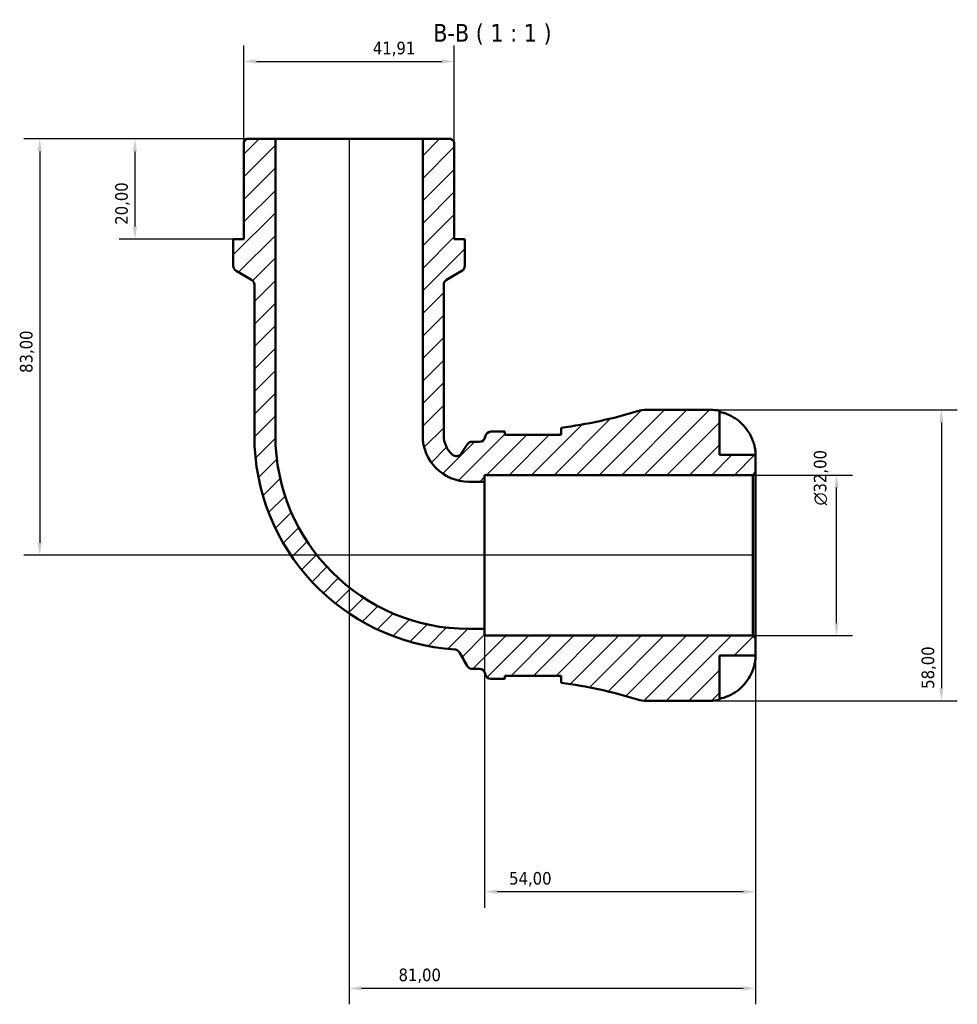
# Model space of a CAD drawing. Header units: millimetres. Extents: x 0 to 902, y 0 to 823.
# Tile 4 of 5: x 294 to 481, y 627 to 823. Entities that reach past the tile are written whole.
import ezdxf

# ---------------------------------------------------------------- set-up
doc = ezdxf.new("R2010")
doc.units = ezdxf.units.MM
for name, color, linetype, lineweight in [('Dimension (ISO)', 7, 'Continuous', 25), ('Hatch (ISO)', 7, 'Continuous', 18), ('Symbol (ISO)', 7, 'Continuous', 25), ('Visible (ISO)', 7, 'Continuous', 50)]:
    doc.layers.add(name, color=color, linetype=linetype, lineweight=lineweight)
doc.styles.add('Label Text (ISO)', font='tahoma.ttf')
doc.styles.add('Note Text (ISO)', font='tahoma.ttf')
doc.dimstyles.new('Default (ISO)', dxfattribs={"dimtxt": 2.5, "dimasz": 2.5, "dimexe": 3.175, "dimexo": 0, "dimgap": 0.762, "dimtad": 1, "dimrnd": 1e-08, "dimzin": 0, "dimtxsty": 'Note Text (ISO)', "dimcen": 0.09, "dimdle": 10, "dimclrd": 256, "dimclre": 256, "dimclrt": 256, "dimazin": 0, "dimtfac": 1.402080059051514, "dimtmove": 0, "dimatfit": 3, "dimfxl": 1, "dimtolj": 1, "dimtzin": 0, "dimlwd": -1, "dimlwe": -1, "dimarcsym": 0})

# ---------------------------------------------------------------- blocks, each defined once
blk = doc.blocks.new('*D7')
at = {"layer": 'Defpoints', "color": 0, "transparency": 16777216}
for p in [(344.9045590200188, 799.6954995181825), (316.9228370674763, 779.6954995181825), (336.5225590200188, 779.6954995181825)]:
    blk.add_point(p, dxfattribs=at)
at = {"layer": 'Dimension (ISO)', "transparency": 16777216}
for p, q in [((344.9045590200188, 799.6954995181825), (313.7478370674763, 799.6954995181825)), ((316.9228370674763, 797.1954995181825), (316.9228370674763, 782.1954995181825)), ((336.5225590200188, 779.6954995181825), (313.7478370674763, 779.6954995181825))]:
    blk.add_line(p, q, dxfattribs=at)
for points in [[(316.5061704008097, 797.1954995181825), (317.339503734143, 797.1954995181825), (316.9228370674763, 799.6954995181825)], [(316.5061704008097, 782.1954995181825), (317.339503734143, 782.1954995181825), (316.9228370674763, 779.6954995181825)]]:
    blk.add_solid(points, dxfattribs=at)
at = {"layer": 'Dimension (ISO)', "color": 232, "true_color": 0xca0064, "transparency": 16777216, "insert": (312.987566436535, 782.5820005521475), "char_height": 2.5, "attachment_point": 1, "rotation": 90, "style": 'Note Text (ISO)'}
blk.add_mtext('\\A1;20,00', dxfattribs=at)
blk = doc.blocks.new('*D8')
at = {"layer": 'Defpoints', "color": 0, "transparency": 16777216}
for p in [(439.9930590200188, 732.6954995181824), (456.6845628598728, 732.6954995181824), (439.9930590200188, 700.6954995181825)]:
    blk.add_point(p, dxfattribs=at)
at = {"layer": 'Dimension (ISO)', "transparency": 16777216}
for p, q in [((439.9930590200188, 732.6954995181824), (459.8595628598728, 732.6954995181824)), ((456.6845628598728, 703.1954995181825), (456.6845628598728, 730.1954995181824)), ((439.9930590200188, 700.6954995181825), (459.8595628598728, 700.6954995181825))]:
    blk.add_line(p, q, dxfattribs=at)
for points in [[(456.2678961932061, 730.1954995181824), (457.1012295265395, 730.1954995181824), (456.6845628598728, 732.6954995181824)], [(456.2678961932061, 703.1954995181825), (457.1012295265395, 703.1954995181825), (456.6845628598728, 700.6954995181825)]]:
    blk.add_solid(points, dxfattribs=at)
at = {"layer": 'Dimension (ISO)', "color": 232, "true_color": 0xca0064, "transparency": 16777216, "insert": (452.1610649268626, 726.6402991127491), "char_height": 2.5, "attachment_point": 1, "rotation": 90, "style": 'Note Text (ISO)'}
blk.add_mtext('\\A1;\\fAIGDT|b0|i0;\\H2.5000;\\ln\\fTahoma|b0|i0;\\H2.5000;32,00', dxfattribs=at)
blk = doc.blocks.new('*D9')
at = {"layer": 'Defpoints', "color": 0, "transparency": 16777216}
for p in [(386.5730590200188, 702.0269995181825), (440.5730590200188, 700.1154995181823), (386.5730590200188, 649.6389473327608)]:
    blk.add_point(p, dxfattribs=at)
at = {"layer": 'Dimension (ISO)', "transparency": 16777216}
for p, q in [((386.5730590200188, 702.0269995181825), (386.5730590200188, 646.4639473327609)), ((440.5730590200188, 700.1154995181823), (440.5730590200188, 646.4639473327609)), ((438.0730590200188, 649.6389473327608), (389.0730590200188, 649.6389473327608))]:
    blk.add_line(p, q, dxfattribs=at)
for points in [[(389.0730590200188, 650.0556139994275), (389.0730590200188, 649.2222806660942), (386.5730590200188, 649.6389473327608)], [(438.0730590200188, 650.0556139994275), (438.0730590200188, 649.2222806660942), (440.5730590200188, 649.6389473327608)]]:
    blk.add_solid(points, dxfattribs=at)
at = {"layer": 'Dimension (ISO)', "color": 232, "true_color": 0xca0064, "transparency": 16777216, "insert": (391.4721523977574, 653.5725389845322), "char_height": 2.5, "attachment_point": 1, "style": 'Note Text (ISO)'}
blk.add_mtext('\\A1;54,00', dxfattribs=at)
blk = doc.blocks.new('*D10')
at = {"layer": 'Defpoints', "color": 0, "transparency": 16777216}
for p in [(431.5730590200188, 745.6954995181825), (431.5730590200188, 687.6954995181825), (477.5730590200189, 687.6954995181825)]:
    blk.add_point(p, dxfattribs=at)
at = {"layer": 'Dimension (ISO)', "transparency": 16777216}
for p, q in [((431.5730590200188, 745.6954995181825), (480.748059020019, 745.6954995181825)), ((477.5730590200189, 743.1954995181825), (477.5730590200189, 690.1954995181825)), ((431.5730590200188, 687.6954995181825), (480.748059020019, 687.6954995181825))]:
    blk.add_line(p, q, dxfattribs=at)
for points in [[(477.1563923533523, 743.1954995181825), (477.9897256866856, 743.1954995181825), (477.5730590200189, 745.6954995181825)], [(477.1563923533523, 690.1954995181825), (477.9897256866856, 690.1954995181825), (477.5730590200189, 687.6954995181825)]]:
    blk.add_solid(points, dxfattribs=at)
at = {"layer": 'Dimension (ISO)', "color": 232, "true_color": 0xca0064, "transparency": 16777216, "insert": (473.6327514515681, 690.094592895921), "char_height": 2.5, "attachment_point": 1, "rotation": 90, "style": 'Note Text (ISO)'}
blk.add_mtext('\\A1;58,00', dxfattribs=at)
blk = doc.blocks.new('*D11')
at = {"layer": 'Defpoints', "color": 0, "transparency": 16777216}
for p in [(359.5730590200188, 799.6954995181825), (440.5730590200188, 700.1154995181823), (359.5730590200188, 630.3831177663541)]:
    blk.add_point(p, dxfattribs=at)
at = {"layer": 'Dimension (ISO)', "transparency": 16777216}
for p, q in [((359.5730590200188, 799.6954995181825), (359.5730590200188, 627.208117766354)), ((440.5730590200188, 700.1154995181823), (440.5730590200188, 627.2081177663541)), ((438.0730590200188, 630.3831177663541), (362.0730590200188, 630.3831177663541))]:
    blk.add_line(p, q, dxfattribs=at)
for points in [[(362.0730590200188, 630.7997844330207), (362.0730590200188, 629.9664510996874), (359.5730590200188, 630.3831177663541)], [(438.0730590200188, 630.7997844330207), (438.0730590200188, 629.9664510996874), (440.5730590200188, 630.3831177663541)]]:
    blk.add_solid(points, dxfattribs=at)
at = {"layer": 'Dimension (ISO)', "color": 232, "true_color": 0xca0064, "transparency": 16777216, "insert": (369.4301779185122, 634.3234253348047), "char_height": 2.5, "attachment_point": 1, "style": 'Note Text (ISO)'}
blk.add_mtext('\\A1;81,00', dxfattribs=at)
blk = doc.blocks.new('*D12')
at = {"layer": 'Defpoints', "color": 0, "transparency": 16777216}
for p in [(380.5280590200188, 815.1154995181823), (338.6180590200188, 799.1154995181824), (380.5280590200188, 799.1154995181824)]:
    blk.add_point(p, dxfattribs=at)
at = {"layer": 'Dimension (ISO)', "transparency": 16777216}
for p, q in [((338.6180590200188, 799.1154995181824), (338.6180590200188, 818.2904995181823)), ((380.5280590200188, 799.1154995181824), (380.5280590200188, 818.2904995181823)), ((341.1180590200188, 815.1154995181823), (378.0280590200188, 815.1154995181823))]:
    blk.add_line(p, q, dxfattribs=at)
for points in [[(341.1180590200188, 815.532166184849), (341.1180590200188, 814.6988328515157), (338.6180590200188, 815.1154995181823)], [(378.0280590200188, 815.532166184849), (378.0280590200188, 814.6988328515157), (380.5280590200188, 815.1154995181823)]]:
    blk.add_solid(points, dxfattribs=at)
at = {"layer": 'Dimension (ISO)', "color": 232, "true_color": 0xca0064, "transparency": 16777216, "insert": (364.3233129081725, 819.0490911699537), "char_height": 2.5, "attachment_point": 1, "style": 'Note Text (ISO)'}
blk.add_mtext('\\A1;41,91', dxfattribs=at)
blk = doc.blocks.new('*D13')
at = {"layer": 'Defpoints', "color": 0, "transparency": 16777216}
for p in [(344.9045590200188, 799.6954995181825), (297.9490429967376, 716.6954995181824), (439.9930590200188, 716.6954995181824)]:
    blk.add_point(p, dxfattribs=at)
at = {"layer": 'Dimension (ISO)', "transparency": 16777216}
for p, q in [((344.9045590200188, 799.6954995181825), (294.7740429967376, 799.6954995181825)), ((297.9490429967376, 797.1954995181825), (297.9490429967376, 719.1954995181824)), ((439.9930590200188, 716.6954995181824), (294.7740429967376, 716.6954995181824))]:
    blk.add_line(p, q, dxfattribs=at)
for points in [[(297.5323763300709, 797.1954995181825), (298.3657096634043, 797.1954995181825), (297.9490429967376, 799.6954995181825)], [(297.5323763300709, 719.1954995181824), (298.3657096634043, 719.1954995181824), (297.9490429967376, 716.6954995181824)]]:
    blk.add_solid(points, dxfattribs=at)
at = {"layer": 'Dimension (ISO)', "color": 232, "true_color": 0xca0064, "transparency": 16777216, "insert": (294.0087354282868, 753.0526184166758), "char_height": 2.5, "attachment_point": 1, "rotation": 90, "style": 'Note Text (ISO)'}
blk.add_mtext('\\A1;83,00', dxfattribs=at)

msp = doc.modelspace()

# ---------------------------------------------------------------- hatches: boundary and pattern name
at = {"layer": 'Hatch (ISO)'}
h = msp.add_hatch(dxfattribs=at)
h.set_pattern_fill('ANSI31', color=256, scale=25.4, style=0)
h.set_pattern_definition([(45, (0, 0), (-2.245064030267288, 2.245064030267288), [])])
edge = h.paths.add_edge_path()
edge.add_ellipse((418.7811563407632, 693.4954995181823), major_axis=(-1.709991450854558, -5.542195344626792), ratio=1, start_angle=0, end_angle=17.14711059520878)
edge.add_line((418.7811563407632, 687.6954995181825), (431.5730590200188, 687.6954995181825))
edge.add_ellipse((431.5730590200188, 696.6954995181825), major_axis=(1.77635683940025e-14, -9.000000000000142), ratio=1, start_angle=0, end_angle=11.53695903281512)
edge.add_line((433.3730590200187, 687.8773364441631), (433.3730590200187, 696.6954995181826))
edge.add_line((433.3730590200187, 696.6954995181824), (440.5730590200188, 696.6954995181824))
edge.add_line((440.5730590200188, 696.6954995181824), (440.5730590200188, 700.1154995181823))
edge.add_line((440.5730590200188, 700.1154995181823), (439.9930590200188, 700.6954995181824))
edge.add_line((439.9930590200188, 700.6954995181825), (386.5730590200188, 700.6954995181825))
edge.add_line((386.5730590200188, 700.6954995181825), (386.5730590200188, 702.0269995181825))
edge.add_line((386.5730590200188, 702.0269995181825), (383.4480590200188, 702.0269995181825))
edge.add_ellipse((383.4480590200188, 740.5704995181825), major_axis=(0, -38.54350000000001), ratio=1, start_angle=270, end_angle=360, ccw=False)
edge.add_line((344.9045590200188, 740.5704995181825), (344.9045590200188, 799.6954995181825))
edge.add_line((344.9045590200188, 799.6954995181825), (339.1980590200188, 799.6954995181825))
edge.add_line((339.1980590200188, 799.6954995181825), (338.6180590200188, 799.1154995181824))
edge.add_line((338.6180590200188, 799.1154995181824), (338.6180590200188, 779.6954995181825))
edge.add_line((338.6180590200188, 779.6954995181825), (336.5225590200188, 779.6954995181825))
edge.add_line((336.5225590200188, 779.6954995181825), (336.5225590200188, 774.3652258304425))
edge.add_ellipse((337.6825590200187, 774.3652258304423), major_axis=(-1.160000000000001, 1.497743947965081e-40), ratio=1, start_angle=7.397793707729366e-39, end_angle=59.99999999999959)
edge.add_line((337.1025590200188, 773.3606363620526), (340.1335590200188, 771.6106876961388))
edge.add_ellipse((339.5535590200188, 770.6060982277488), major_axis=(0.580000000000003, 1.004589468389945), ratio=1, start_angle=300.0000000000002, end_angle=359.9999999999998, ccw=False)
edge.add_line((340.7135590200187, 770.6060982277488), (340.7135590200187, 740.5704995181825))
edge.add_ellipse((383.4480590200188, 740.5704995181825), major_axis=(-42.7345, 1.332267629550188e-14), ratio=1, start_angle=0, end_angle=86.21699101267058)
edge.add_spline(control_points=[(380.6285221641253, 697.9291146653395), (380.7428863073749, 697.9215526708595), (380.8555008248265, 697.8970826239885), (381.0698803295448, 697.8159235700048), (381.1704664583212, 697.7596808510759), (381.3806994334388, 697.5972648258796), (381.481052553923, 697.4824546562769), (381.5565771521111, 697.351642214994)], knot_values=[-0.1140830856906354, -0.1140830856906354, -0.1140830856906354, -0.1140830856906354, -0.0796989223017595, -0.0796989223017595, -0.04531475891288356, -0.04531475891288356, 0, 0, 0, 0], degree=3, periodic=0)
edge.add_line((381.5565771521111, 697.351642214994), (383.1131958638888, 694.6554995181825))
edge.add_spline(control_points=[(383.1131958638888, 694.6554995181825), (383.1769241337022, 694.545118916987), (383.2584112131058, 694.4459925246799), (383.450340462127, 694.2782312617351), (383.559477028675, 694.2107375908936), (383.8171310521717, 694.1050027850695), (383.9667361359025, 694.0754995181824), (384.1177853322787, 694.0754995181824)], knot_values=[-0.1217886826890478, -0.1217886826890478, -0.1217886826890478, -0.1217886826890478, -0.0835517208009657, -0.0835517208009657, -0.04531475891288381, -0.04531475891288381, 0, 0, 0, 0], degree=3, periodic=0)
edge.add_line((384.1177853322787, 694.0754995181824), (385.5462553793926, 694.0754995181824))
edge.add_ellipse((385.5462553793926, 692.9154995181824), major_axis=(0, 1.160000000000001), ratio=1, start_angle=277.1807557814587, end_angle=360, ccw=False)
edge.add_ellipse((387.8480590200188, 693.2054995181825), major_axis=(-1.150901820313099, -0.145000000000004), ratio=1, start_angle=-2.035554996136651e-13, end_angle=82.81924421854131)
edge.add_line((387.8480590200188, 692.0454995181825), (389.9280590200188, 692.0454995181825))
edge.add_ellipse((389.9280590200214, 599.9807035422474), major_axis=(-2.580158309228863e-12, 92.06479597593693), ratio=1, start_angle=359.5768036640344, end_angle=360, ccw=False)
edge.add_line((390.6080590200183, 692.0429882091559), (390.6080590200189, 692.6854995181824))
edge.add_line((390.6080590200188, 692.6854995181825), (401.8080590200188, 692.6854995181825))
edge.add_line((401.8080590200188, 692.6854995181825), (401.8080590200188, 691.2757869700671))
edge.add_ellipse((389.9280590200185, 599.9807035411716), major_axis=(11.88000000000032, 91.29508342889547), ratio=1, start_angle=350.26698462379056, end_angle=360, ccw=False)
edge = h.paths.add_edge_path()
edge.add_ellipse((418.7811563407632, 739.8954995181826), major_axis=(2.664535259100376e-14, 5.799999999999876), ratio=1, start_angle=0, end_angle=17.14711059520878)
edge.add_ellipse((389.9280590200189, 833.4102954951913), major_axis=(27.14310586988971, -87.97260063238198), ratio=1, start_angle=350.2669846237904, end_angle=360, ccw=False)
edge.add_line((401.808059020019, 742.115212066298), (401.8080590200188, 740.7054995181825))
edge.add_line((401.8080590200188, 740.7054995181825), (390.6080590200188, 740.7054995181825))
edge.add_line((390.6080590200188, 740.7054995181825), (390.6080590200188, 741.348010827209))
edge.add_ellipse((389.9280590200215, 833.4102954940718), major_axis=(0.6799999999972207, -92.06228466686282), ratio=1, start_angle=359.57680366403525, end_angle=360, ccw=False)
edge.add_line((389.928059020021, 741.3454995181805), (387.8480590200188, 741.3454995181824))
edge.add_ellipse((387.8480590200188, 740.1854995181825), major_axis=(-4.440892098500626e-15, 1.160000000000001), ratio=1, start_angle=0, end_angle=82.81924421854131)
edge.add_ellipse((385.5462553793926, 740.4754995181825), major_axis=(1.150901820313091, -0.1449999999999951), ratio=1, start_angle=277.18075578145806, end_angle=360.00000000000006, ccw=False)
edge.add_line((385.5462553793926, 739.3154995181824), (384.0741372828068, 739.3154995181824))
edge.add_ellipse((384.0741372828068, 738.1554995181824), major_axis=(4.440892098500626e-15, 1.159999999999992), ratio=1, start_angle=4.870517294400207e-29, end_angle=56.71348221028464)
edge.add_line((383.1044509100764, 738.7921378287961), (381.9236974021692, 736.9936903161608))
edge.add_ellipse((380.9540110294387, 737.6303286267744), major_axis=(0.9696863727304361, -0.6366383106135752), ratio=1, start_angle=262.97969768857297, end_angle=360, ccw=False)
edge.add_ellipse((383.4480590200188, 740.5704995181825), major_axis=(-3.244429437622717, -3.824776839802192), ratio=1, start_angle=310.3068201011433, end_angle=360, ccw=False)
edge.add_line((378.4325590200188, 740.5704995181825), (378.4325590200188, 770.6060982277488))
edge.add_ellipse((379.5925590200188, 770.6060982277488), major_axis=(-1.160000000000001, -4.742647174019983e-40), ratio=1, start_angle=300.00000000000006, end_angle=360, ccw=False)
edge.add_line((379.0125590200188, 771.6106876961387), (382.0435590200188, 773.3606363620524))
edge.add_ellipse((381.4635590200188, 774.3652258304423), major_axis=(0.580000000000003, -1.004589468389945), ratio=1, start_angle=0, end_angle=59.99999999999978)
edge.add_line((382.6235590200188, 774.3652258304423), (382.6235590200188, 779.6954995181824))
edge.add_line((382.6235590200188, 779.6954995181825), (380.5280590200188, 779.6954995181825))
edge.add_line((380.5280590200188, 779.6954995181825), (380.5280590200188, 799.1154995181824))
edge.add_line((380.5280590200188, 799.1154995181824), (379.9480590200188, 799.6954995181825))
edge.add_line((379.9480590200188, 799.6954995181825), (374.2415590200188, 799.6954995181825))
edge.add_line((374.2415590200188, 799.6954995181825), (374.2415590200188, 740.5704995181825))
edge.add_ellipse((383.4480590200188, 740.5704995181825), major_axis=(-9.20650000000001, -4.440892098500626e-15), ratio=1, start_angle=0, end_angle=89.99999999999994)
edge.add_line((383.4480590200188, 731.3639995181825), (386.5730590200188, 731.3639995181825))
edge.add_line((386.5730590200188, 731.3639995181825), (386.5730590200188, 732.6954995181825))
edge.add_line((386.5730590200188, 732.6954995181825), (439.9930590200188, 732.6954995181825))
edge.add_line((439.9930590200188, 732.6954995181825), (440.5730590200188, 733.2754995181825))
edge.add_line((440.5730590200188, 733.2754995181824), (440.5730590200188, 736.6954995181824))
edge.add_line((440.5730590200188, 736.6954995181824), (433.3730590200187, 736.6954995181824))
edge.add_line((433.3730590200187, 736.6954995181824), (433.3730590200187, 745.5136625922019))
edge.add_ellipse((431.5730590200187, 736.6954995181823), major_axis=(1.800000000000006, 8.81816307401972), ratio=1, start_angle=0, end_angle=11.53695903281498)
edge.add_line((431.5730590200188, 745.6954995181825), (418.7811563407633, 745.6954995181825))

# ---------------------------------------------------------------- linework, layer by layer
at = {"layer": 'Visible (ISO)'}
for p, q in [((339.1980590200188, 799.6954995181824), (338.6180590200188, 799.1154995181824)), ((338.6180590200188, 799.1154995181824), (338.6180590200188, 779.6954995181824)), ((344.9045590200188, 799.6954995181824), (339.1980590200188, 799.6954995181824)), ((344.9045590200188, 740.5704995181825), (344.9045590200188, 799.6954995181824)), ((374.2415590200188, 799.6954995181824), (344.9045590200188, 799.6954995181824)), ((379.9480590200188, 799.6954995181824), (374.2415590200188, 799.6954995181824)), ((374.2415590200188, 799.6954995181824), (374.2415590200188, 740.5704995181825)), ((380.5280590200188, 799.1154995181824), (379.9480590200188, 799.6954995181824)), ((380.5280590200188, 779.6954995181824), (380.5280590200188, 799.1154995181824)), ((338.6180590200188, 779.6954995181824), (336.5225590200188, 779.6954995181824)), ((336.5225590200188, 779.6954995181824), (336.5225590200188, 774.3652258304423)), ((382.6235590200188, 779.6954995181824), (380.5280590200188, 779.6954995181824)), ((382.6235590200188, 774.3652258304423), (382.6235590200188, 779.6954995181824)), ((337.1025590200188, 773.3606363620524), (340.1335590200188, 771.6106876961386)), ((379.0125590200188, 771.6106876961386), (382.0435590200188, 773.3606363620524)), ((340.7135590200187, 770.6060982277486), (340.7135590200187, 740.5704995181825)), ((378.4325590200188, 740.5704995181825), (378.4325590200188, 770.6060982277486)), ((431.5730590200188, 745.6954995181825), (418.7811563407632, 745.6954995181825)), ((433.3730590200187, 736.6954995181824), (433.3730590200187, 745.5136625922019)), ((401.8080590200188, 742.1152120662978), (401.8080590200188, 740.7054995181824)), ((389.9280590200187, 741.3454995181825), (387.8480590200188, 741.3454995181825)), ((390.6080590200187, 740.7054995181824), (390.6080590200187, 741.348010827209)), ((401.8080590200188, 740.7054995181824), (390.6080590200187, 740.7054995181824)), ((383.1044509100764, 738.7921378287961), (381.9236974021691, 736.9936903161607)), ((385.5462553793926, 739.3154995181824), (384.0741372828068, 739.3154995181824)), ((440.5730590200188, 736.6954995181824), (433.3730590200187, 736.6954995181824)), ((440.5730590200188, 733.2754995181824), (440.5730590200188, 736.6954995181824)), ((386.5730590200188, 731.3639995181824), (386.5730590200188, 732.6954995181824)), ((386.5730590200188, 732.6954995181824), (439.9930590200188, 732.6954995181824)), ((439.9930590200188, 732.6954995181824), (440.5730590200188, 733.2754995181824)), ((439.9930590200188, 732.6954995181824), (439.9930590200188, 700.6954995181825)), ((440.5730590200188, 700.1154995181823), (440.5730590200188, 733.2754995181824)), ((383.4480590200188, 731.3639995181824), (386.5730590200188, 731.3639995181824)), ((386.5730590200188, 702.0269995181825), (386.5730590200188, 731.3639995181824)), ((386.5730590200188, 702.0269995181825), (383.4480590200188, 702.0269995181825)), ((386.5730590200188, 700.6954995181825), (386.5730590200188, 702.0269995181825)), ((439.9930590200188, 700.6954995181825), (386.5730590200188, 700.6954995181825)), ((440.5730590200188, 700.1154995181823), (439.9930590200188, 700.6954995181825)), ((440.5730590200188, 696.6954995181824), (440.5730590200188, 700.1154995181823)), ((433.3730590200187, 687.8773364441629), (433.3730590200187, 696.6954995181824)), ((433.3730590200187, 696.6954995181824), (440.5730590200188, 696.6954995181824)), ((384.1177853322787, 694.0754995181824), (385.5462553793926, 694.0754995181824)), ((387.8480590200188, 692.0454995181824), (389.9280590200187, 692.0454995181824)), ((390.6080590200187, 692.0429882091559), (390.6080590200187, 692.6854995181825)), ((390.6080590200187, 692.6854995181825), (401.8080590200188, 692.6854995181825)), ((401.8080590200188, 692.6854995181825), (401.8080590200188, 691.275786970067)), ((418.7811563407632, 687.6954995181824), (431.5730590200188, 687.6954995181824))]:
    msp.add_line(p, q, dxfattribs=at)
for centre, radius, start, end in [((337.6825590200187, 774.3652258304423), 1.160000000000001, 180, 240.0000000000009), ((381.4635590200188, 774.3652258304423), 1.159999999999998, 299.9999999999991, 0), ((339.5535590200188, 770.6060982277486), 1.159999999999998, 0, 60.00000000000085), ((379.5925590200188, 770.6060982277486), 1.160000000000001, 119.9999999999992, 180), ((389.9280590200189, 833.4102954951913), 92.06479597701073, 277.4140952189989, 287.1471105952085), ((418.7811563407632, 739.8954995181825), 5.799999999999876, 90, 107.1471105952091), ((431.5730590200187, 736.6954995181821), 9.000000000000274, 78.46304096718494, 90), ((383.4480590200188, 740.5704995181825), 42.7345, 180, 266.2169910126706), ((383.4480590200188, 740.5704995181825), 38.54350000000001, 180, 270), ((383.4480590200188, 740.5704995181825), 9.20650000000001, 180, 270), ((383.4480590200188, 740.5704995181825), 5.01550000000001, 180, 229.6931798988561), ((385.5462553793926, 740.4754995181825), 1.159999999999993, 270.0000000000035, 352.8192442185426), ((387.8480590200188, 740.1854995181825), 1.160000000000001, 90, 172.8192442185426), ((389.9280590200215, 833.4102954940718), 92.06479597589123, 269.9999999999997, 270.4231963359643), ((384.0741372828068, 738.1554995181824), 1.159999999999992, 90, 146.7134822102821), ((380.9540110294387, 737.6303286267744), 1.160000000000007, 229.6931798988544, 326.7134822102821), ((385.5462553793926, 692.9154995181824), 1.160000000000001, 7.180755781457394, 90), ((387.8480590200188, 693.2054995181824), 1.160000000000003, 187.1807557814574, 270), ((389.9280590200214, 599.9807035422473), 92.06479597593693, 89.57680366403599, 90.00000000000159), ((389.9280590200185, 599.9807035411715), 92.06479597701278, 72.85288940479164, 82.58590478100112), ((418.7811563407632, 693.4954995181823), 5.799999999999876, 252.8528894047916, 270.0000000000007), ((431.5730590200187, 696.6954995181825), 9.000000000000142, 270, 281.5369590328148)]:
    msp.add_arc(centre, radius, start, end, dxfattribs=at)
for points, knots in [([(433.3730590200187, 745.2879202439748), (433.947577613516, 745.1697212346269), (434.5085970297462, 744.9921788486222), (435.5185121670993, 744.5721382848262), (436.0577204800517, 744.2881156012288), (437.0638826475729, 743.6124066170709), (437.5308479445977, 743.2207373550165), (438.3176039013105, 742.4300693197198), (438.7093110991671, 741.9577129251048), (439.2948445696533, 741.0757897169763), (439.5143891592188, 740.6831691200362), (439.6970907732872, 740.2954995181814)], [0.1707530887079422, 0.1707530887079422, 0.1707530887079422, 0.1707530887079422, 0.332151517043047, 0.332151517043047, 0.4988881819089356, 0.4988881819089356, 0.6656248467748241, 0.6656248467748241, 0.8335113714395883, 0.8335113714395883, 0.9568737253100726, 0.9568737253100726, 0.9568737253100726, 0.9568737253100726]), ([(401.6664106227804, 740.7054723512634), (401.6825903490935, 740.7320647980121), (401.6974379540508, 740.7582820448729), (401.7751271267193, 740.9069177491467), (401.8080590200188, 741.0198043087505), (401.8080590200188, 741.1208999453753)], [-0.2368921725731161, -0.2368921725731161, -0.2368921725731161, -0.2368921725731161, -0.2137526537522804, -0.2137526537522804, -0.1036387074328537, -0.1036387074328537, -0.1036387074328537, -0.1036387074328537]), ([(439.6970907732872, 740.2954995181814), (439.6988546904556, 740.2917567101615), (439.7006164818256, 740.2880127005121), (439.7911443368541, 740.0953360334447), (439.8741918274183, 739.9039324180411), (440.0178550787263, 739.5428063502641), (440.0796960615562, 739.373937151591), (440.2043144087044, 739.0023848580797), (440.2637672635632, 738.8019909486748), (440.4020903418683, 738.2723963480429), (440.4612513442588, 737.9634721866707), (440.54355948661, 737.3891746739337), (440.5600475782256, 737.143750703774), (440.5748564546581, 736.7900098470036), (440.5730590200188, 736.6954995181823), (440.5730590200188, 736.6954995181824)], [-0.5833262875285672, -0.5833262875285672, -0.5833262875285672, -0.5833262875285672, -0.5820684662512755, -0.5820684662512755, -0.5186160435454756, -0.5186160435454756, -0.4628073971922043, -0.4628073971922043, -0.3947327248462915, -0.3947327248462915, -0.2769242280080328, -0.2769242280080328, -0.142883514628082, -0.142883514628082, 0, 0, 0, 0]), ([(380.6285221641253, 697.9291146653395), (380.7428863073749, 697.9215526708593), (380.8555008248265, 697.8970826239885), (381.0698803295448, 697.8159235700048), (381.1704664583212, 697.7596808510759), (381.3806994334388, 697.5972648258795), (381.481052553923, 697.4824546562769), (381.5565771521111, 697.351642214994)], [-0.1140830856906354, -0.1140830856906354, -0.1140830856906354, -0.1140830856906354, -0.0796989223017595, -0.0796989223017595, -0.04531475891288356, -0.04531475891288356, 0, 0, 0, 0]), ([(381.5565771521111, 697.351642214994), (381.8197444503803, 696.8958230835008), (382.0829117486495, 696.4400039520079), (382.6017846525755, 695.5412897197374), (382.8574902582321, 695.0983946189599), (383.1131958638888, 694.6554995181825)], [-0.3782963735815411, -0.3782963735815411, -0.3782963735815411, -0.3782963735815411, -0.2203959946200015, -0.2203959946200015, -0.06697263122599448, -0.06697263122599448, -0.06697263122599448, -0.06697263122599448]), ([(440.5730590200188, 696.6954995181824), (440.5730590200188, 696.6954995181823), (440.5732965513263, 696.6627719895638), (440.5712771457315, 696.5277468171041), (440.5687531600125, 696.4204273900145), (440.5464683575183, 696.0623931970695), (440.5180410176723, 695.7696730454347), (440.410981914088, 695.1748931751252), (440.3510013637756, 694.907646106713), (440.2126565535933, 694.4151185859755), (440.1437684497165, 694.1993655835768), (439.9839853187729, 693.756130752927), (439.8931987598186, 693.5304003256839), (439.7623595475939, 693.2359930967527), (439.7301012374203, 693.1655435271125), (439.6970907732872, 693.0954995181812)], [-2.499132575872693, -2.499132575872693, -2.499132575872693, -2.499132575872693, -2.415054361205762, -2.415054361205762, -2.323847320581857, -2.323847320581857, -2.184114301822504, -2.184114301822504, -2.08674765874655, -2.08674765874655, -2.01440673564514, -2.01440673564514, -1.939942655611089, -1.939942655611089, -1.91637503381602, -1.91637503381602, -1.91637503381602, -1.91637503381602]), ([(383.1131958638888, 694.6554995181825), (383.1769241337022, 694.545118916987), (383.2584112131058, 694.4459925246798), (383.450340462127, 694.2782312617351), (383.559477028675, 694.2107375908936), (383.8171310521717, 694.1050027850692), (383.9667361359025, 694.0754995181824), (384.1177853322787, 694.0754995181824)], [-0.1217886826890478, -0.1217886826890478, -0.1217886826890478, -0.1217886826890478, -0.0835517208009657, -0.0835517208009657, -0.04531475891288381, -0.04531475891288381, 0, 0, 0, 0]), ([(439.6970907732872, 693.0954995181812), (439.5143891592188, 692.7078299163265), (439.2948445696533, 692.3152093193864), (438.7093110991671, 691.4332861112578), (438.3176039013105, 690.9609297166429), (437.5308479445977, 690.1702616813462), (437.0638826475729, 689.7785924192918), (436.0577204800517, 689.1028834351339), (435.5185121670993, 688.8188607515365), (434.5085970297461, 688.3988201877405), (433.947577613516, 688.2212778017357), (433.3730590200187, 688.1030787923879)], [4.42788404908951, 4.42788404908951, 4.42788404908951, 4.42788404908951, 4.551246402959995, 4.551246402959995, 4.719132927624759, 4.719132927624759, 4.885869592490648, 4.885869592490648, 5.052606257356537, 5.052606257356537, 5.214004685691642, 5.214004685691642, 5.214004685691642, 5.214004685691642]), ([(401.8080590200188, 692.2700990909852), (401.8080590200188, 692.3378260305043), (401.7932735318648, 692.4108670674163), (401.7406688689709, 692.5515743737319), (401.7079523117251, 692.6173508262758), (401.6664308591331, 692.6855775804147)], [-1.976845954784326, -1.976845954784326, -1.976845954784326, -1.976845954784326, -1.903164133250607, -1.903164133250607, -1.843679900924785, -1.843679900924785, -1.843679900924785, -1.843679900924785])]:
    msp.add_open_spline(points, degree=3, knots=knots, dxfattribs=at)

# ---------------------------------------------------------------- texts
at = {"layer": 'Symbol (ISO)', "insert": (376.3450965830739, 818.4454996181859), "char_height": 3.499999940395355, "attachment_point": 7, "style": 'Label Text (ISO)'}
msp.add_mtext('B-B ( 1 : 1 )', dxfattribs=at)

# ---------------------------------------------------------------- dimensions: what is measured, and where the dimension line sits
at = {"layer": 'Dimension (ISO)'}
for base, p1, p2, angle, picture, middle in [((380.5280590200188, 815.1154995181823), (338.6180590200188, 799.1154995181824), (380.5280590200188, 799.1154995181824), 180, '*D12', (368.4250590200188, 815.1154995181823)), ((297.9490429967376, 716.6954995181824), (344.9045590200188, 799.6954995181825), (439.9930590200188, 716.6954995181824), 270, '*D13', (297.9490429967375, 757.1954995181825)), ((316.9228370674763, 779.6954995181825), (344.9045590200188, 799.6954995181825), (336.5225590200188, 779.6954995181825), 270, '*D7', (316.9228370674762, 786.6954995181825)), ((359.5730590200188, 630.3831177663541), (440.5730590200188, 700.1154995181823), (359.5730590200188, 799.6954995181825), 180, '*D11', (373.5730590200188, 630.3831177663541)), ((477.5730590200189, 687.6954995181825), (431.5730590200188, 745.6954995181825), (431.5730590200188, 687.6954995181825), 90, '*D10', (477.5730590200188, 694.1954995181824)), ((386.5730590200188, 649.6389473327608), (440.5730590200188, 700.1154995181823), (386.5730590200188, 702.0269995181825), 180, '*D9', (395.5730590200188, 649.6389473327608))]:
    dim = msp.add_linear_dim(base=base, p1=p1, p2=p2, angle=angle, dimstyle='Default (ISO)', override={"dimdec": 2, "dimtp": 0, "dimtm": -0, "dimtdec": 2, "dimtofl": 0, "dimatfit": 1}, dxfattribs=at)
    dim.commit()
    dim.dimension.update_dxf_attribs({"geometry": picture, "text_midpoint": middle, "dimtype": 160})
dim = msp.add_linear_dim(base=(456.6845628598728, 732.6954995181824), p1=(439.9930590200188, 700.6954995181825), p2=(439.9930590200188, 732.6954995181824), angle=90, text='\\fAIGDT|b0|i0;\\H2.5000;\\ln\\fTahoma|b0|i0;\\H2.5000;<>', dimstyle='Default (ISO)', override={"dimdec": 2, "dimtp": 0, "dimtm": -0, "dimtdec": 2, "dimtofl": 0, "dimatfit": 1}, dxfattribs=at)
dim.commit()
dim.dimension.update_dxf_attribs({"geometry": '*D8', "text_midpoint": (456.6845628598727, 732.1954995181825), "dimtype": 160})

doc.saveas('drawing.dxf')
